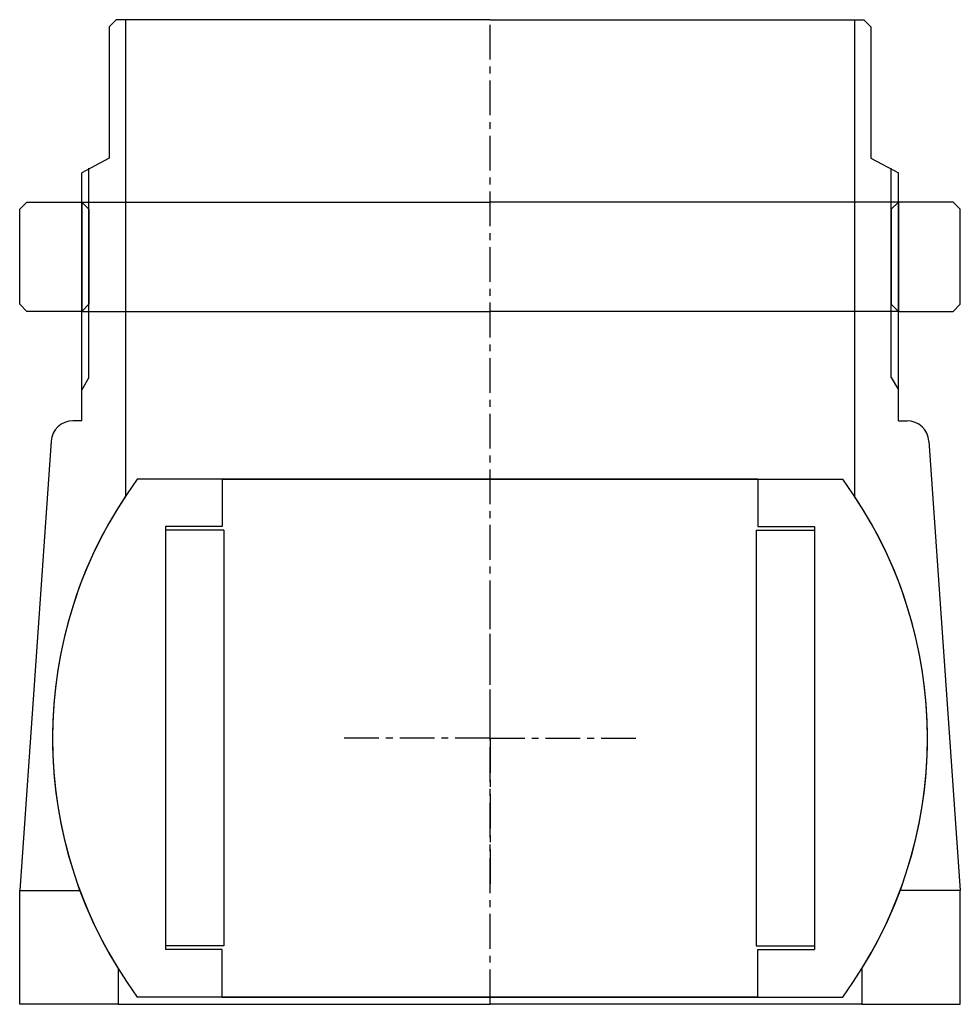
# Model space of a CAD drawing. Header units: millimetres. Extents: x -64 to 64, y 0 to 135.
import ezdxf

# ---------------------------------------------------------------- set-up
doc = ezdxf.new("R2010")
doc.units = ezdxf.units.MM
doc.header["$LTSCALE"] = 0.15
doc.header["$MEASUREMENT"] = 0
doc.linetypes.add('CENTER', pattern=[50.8, 31.75, -6.35, 6.35, -6.35])
doc.layers.get('0').update_dxf_attribs({"linetype": 'CONTINUOUS'})
doc.layers.add('CENTER', color=1, linetype='CENTER')

# ---------------------------------------------------------------- blocks, each defined once
blk = doc.blocks.new('Ball-120-73')
for p, q in [((0, 35.5), (-48.37, 35.5)), ((-36.75, 35.5), (0, 35.5)), ((-36.75, 35.5), (-36.75, 29)), ((36.75, 35.5), (0, 35.5)), ((0, 35.5), (48.37, 35.5)), ((36.75, 35.5), (36.75, 29)), ((-44.5, 29), (-44.5, -29)), ((-36.75, 29), (-44.5, 29)), ((-36.5, 28.5), (-44.5, 28.5)), ((-36.5, 28.5), (-36.5, -28.5)), ((36.5, 28.5), (36.5, -28.5)), ((36.5, 28.5), (44.5, 28.5)), ((36.75, 29), (44.5, 29)), ((44.5, 29), (44.5, -29)), ((-36.5, -28.5), (-44.5, -28.5)), ((-36.75, -29), (-44.5, -29)), ((-36.75, -35.5), (-36.75, -29)), ((36.5, -28.5), (44.5, -28.5)), ((36.75, -35.5), (36.75, -29)), ((36.75, -29), (44.5, -29)), ((0, -35.5), (-48.37, -35.5)), ((-36.75, -35.5), (0, -35.5)), ((0, -35.5), (-36.75, -35.5)), ((0, -35.5), (36.75, -35.5)), ((36.75, -35.5), (0, -35.5)), ((0, -35.5), (48.37, -35.5))]:
    blk.add_line(p, q)
for start, end in [(143.7246, 216.2754), (323.7246, 36.2754)]:
    blk.add_arc((0, 0), 60, start, end)
at = {"layer": 'CENTER'}
for q in [(0, 20), (-20, 0), (20, 0), (0, -20)]:
    blk.add_line((0, 0), q, dxfattribs=at)
blk = doc.blocks.new('5BT-128-120-nut')
for p, q in [((-63.5, 15), (-64.5, 14)), ((-63.5, 15), (-56, 15)), ((-56, 15), (0, 15)), ((-56, 15), (-56, 0)), ((-56, 15), (-55, 14)), ((56, 15), (0, 15)), ((56, 15), (55, 14)), ((63.5, 15), (56, 15)), ((56, 15), (56, 0)), ((63.5, 15), (64.5, 14)), ((-64.5, 1), (-64.5, 14)), ((-55, 14), (-55, 1)), ((55, 14), (55, 1)), ((64.5, 1), (64.5, 14)), ((-63.5, 0), (-64.5, 1)), ((-56, 0), (-63.5, 0)), ((-55, 1), (-56, 0)), ((-56, 0), (0, 0)), ((56, 0), (0, 0)), ((55, 1), (56, 0)), ((56, 0), (63.5, 0)), ((63.5, 0), (64.5, 1))]:
    blk.add_line(p, q)
blk = doc.blocks.new('5BT-128-120-house')
for p, q in [((-51.25, 98.5), (-52.25, 97.5)), ((-52.25, 97.5), (-52.25, 79.5)), ((-50, 98.5), (-51.25, 98.5)), ((-50, 98.5), (-50, 33.17)), ((0, 98.5), (-50, 98.5)), ((0, 98.5), (50, 98.5)), ((50, 98.5), (50, 33.17)), ((50, 98.5), (51.25, 98.5)), ((51.25, 98.5), (52.25, 97.5)), ((52.25, 97.5), (52.25, 79.5)), ((-52.25, 79.5), (-56, 77.5)), ((52.25, 79.5), (56, 77.5)), ((-56, 43.5), (-56, 77.5)), ((-55, 49.43), (-55, 78.12)), ((55, 49.43), (55, 78.12)), ((56, 43.5), (56, 77.5)), ((-55, 49.43), (-56, 47.74)), ((55, 49.43), (56, 47.74)), ((-56, 43.5), (-57.2, 43.5)), ((56, 43.5), (57.2, 43.5)), ((-60.19, 40.69), (-64.5, -20.9)), ((60.19, 40.69), (64.5, -20.9)), ((-64.5, -36.5), (-64.5, -20.9)), ((-64.5, -20.9), (-56.28, -20.9)), ((64.5, -20.9), (56.28, -20.9)), ((64.5, -36.5), (64.5, -20.9)), ((-51, -31.61), (-51, -36.5)), ((51, -31.61), (51, -36.5)), ((-51, -36.5), (-64.5, -36.5)), ((-51, -36.5), (0, -36.5)), ((51, -36.5), (0, -36.5)), ((51, -36.5), (64.5, -36.5))]:
    blk.add_line(p, q)
for centre, radius, start, end in [((-57.2, 40.5), 3, 89.9974, 176.3089), ((57.2, 40.5), 3, 3.6915, 90), ((0, 0), 60, 146.4427, 211.7883), ((0, 0), 60, 328.2117, 33.5573)]:
    blk.add_arc(centre, radius, start, end)
at = {"layer": 'CENTER'}
blk.add_line((0, -36.5), (0, 98.5), dxfattribs=at)

msp = doc.modelspace()

# ---------------------------------------------------------------- block references
for name, p in [('5BT-128-120-house', (0, 36.5)), ('5BT-128-120-nut', (0, 95)), ('Ball-120-73', (0, 36.5))]:
    msp.add_blockref(name, p)

doc.saveas('drawing.dxf')
